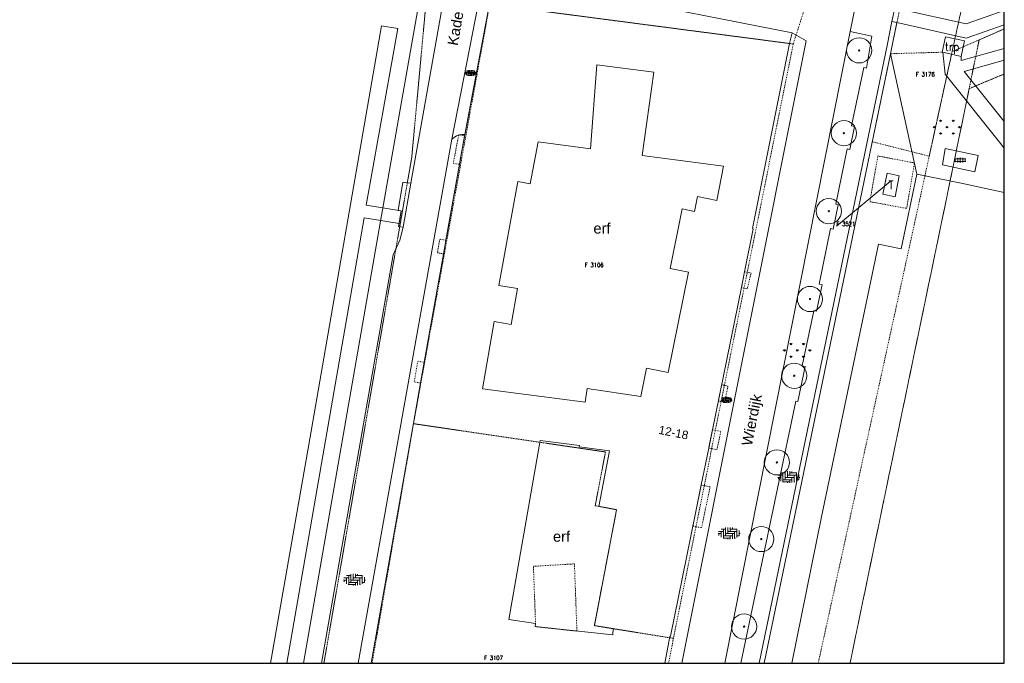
# Model space of a CAD drawing. Header units: metres. Extents: x 148648 to 148948, y 523974 to 524405.
# Tile 9 of 24: x 148831 to 148948, y 523974 to 524051. Entities that reach past the tile are written whole.
import ezdxf
from ezdxf.enums import TextEntityAlignment as Align

# ---------------------------------------------------------------- set-up
doc = ezdxf.new("R2010")
doc.units = ezdxf.units.M
doc.header["$LTSCALE"] = 0.001
doc.header["$MEASUREMENT"] = 0
doc.linetypes.add('DGN Style 2', pattern=[9.752608, 5.851565, -3.901043])
for name, color, linetype, lineweight in [('B-WE-GK-BESCHOEIING-G', 154, 'Continuous', 13), ('B-WE-GR-BEPLANTING_CULTUUR_BOSPLANTSOEN-GV', 96, 'Continuous', 0), ('B-WE-GR-BOOM-S-1000', 102, 'Continuous', 0), ('B-WE-GR-GRAS-GV', 3, 'Continuous', 0), ('B-WE-GR-GRAS-SV', 3, 'Continuous', 0), ('B-WE-IE-TERREINAFSCHEIDING_KUNSTMATIG_MUUR-GV', 20, 'Continuous', 0), ('B-WE-KL-ET_LS_SR_TRAFO-GV', 30, 'Continuous', 0), ('B-WE-KW-KUNSTWERK_STEIGER-GV', 37, 'Continuous', 0), ('B-WE-OG-TOPOGRAFIE-A-1000', 7, 'Continuous', 0), ('B-WE-OG-TOPOGRAFIE-SV', 252, 'Continuous', 0), ('B-WE-OG-TOPOGRAFIE_BEBOUWING_GEBOUW-GV', 1, 'Continuous', 13), ('B-WE-OG-TOPOGRAFIE_BEBOUWING_TRAP-GV', 15, 'DGN Style 2', 0), ('B-WE-OG-TOPOGRAFIE_HUISNUMMER-A-1000', 7, 'Continuous', 0), ('B-WE-OG-TOPOGRAFIE_STRAATNAAM-A-1000', 7, 'Continuous', 0), ('B-WE-VH-ONVERHARD-GV', 55, 'DGN Style 2', 0), ('B-WE-VH-VERHARDING_BETONELEMENT-GV', 7, 'Continuous', 0), ('B-WE-VH-VERHARDING_BETONELEMENT-SV', 252, 'Continuous', 0), ('B-WE-VH-VERHARDING_BETONSTRAATSTEEN-GV', 7, 'Continuous', 0), ('B-WE-VH-VERHARDING_STRAATBAKSTEEN-GV', 252, 'Continuous', 0), ('B-WE-VH-VERHARDING_STRAATBAKSTEEN-SV', 252, 'Continuous', 0), ('B-WE-VH-VERHARDING_TEGEL-GV', 7, 'Continuous', 0), ('BRK_BIJPIJLING_274', 7, 'Continuous', 0), ('BRK_NUMMER_274', 7, 'Continuous', 0), ('BRK_PERCEEL_274', 4, 'Continuous', 0), ('kader_binnenrand', 7, 'Continuous', 30), ('plangrens de Moestuin', 6, 'Continuous', 30)]:
    doc.layers.add(name, color=color, linetype=linetype, lineweight=lineweight)
doc.styles.add('IMGEO_Nummeraanduiding_Huisnummer', font='Arial.ttf', dxfattribs={"height": 3.4})
doc.styles.add('IMGEO_OpenbareRuimte_Weg', font='Arial.ttf', dxfattribs={"height": 4.2})
doc.styles.add('Style-Arial', font='Arial.ttf')
doc.styles.add('Style-STANDARD', font='STANDARD.shx')

# ---------------------------------------------------------------- blocks, each defined once
blk = doc.blocks.new('*U3')
at = {"layer": 'B-WE-GR-BOOM-S-1000', "ltscale": 0.1}
h = blk.add_hatch(color=102, dxfattribs=at)
edge = h.paths.add_edge_path()
edge.add_arc((0, 0), 0.15, 0, 360)
at = {"layer": 'B-WE-GR-BOOM-S-1000', "ltscale": 0.1, "flags": 128}
blk.add_lwpolyline([(0.15, 0, 1), (-0.15, 0, 1)], format="xyb", close=True, dxfattribs=at)
blk = doc.blocks.new('IMGeo-Boom')
at = {"layer": 'B-WE-GR-BOOM-S-1000'}
blk.add_circle((0, 0), 0.3, dxfattribs=at)
at = {"layer": 'B-WE-GR-BOOM-S-1000', "ltscale": 0.1}
blk.add_circle((0, 0), 0.015, dxfattribs=at)
at = {"layer": 'B-WE-GR-BOOM-S-1000', "ltscale": 0.1, "xscale": 0.1, "yscale": 0.1, "zscale": 0.1}
blk.add_blockref('*U3', (0, 0), dxfattribs=at)
blk = doc.blocks.new('IMGeo-Gras')
at = {"layer": 'B-WE-GR-GRAS-SV', "ltscale": 0.1}
for p, q in [((-0.151, -0.01), (-0.165, 0.004)), ((-0.151, -0.01), (-0.151, 0.01)), ((-0.151, -0.01), (-0.136, 0.004)), ((-0.075, 0.065), (-0.089, 0.079)), ((-0.075, 0.065), (-0.075, 0.085)), ((-0.075, 0.065), (-0.061, 0.079)), ((0, -0.01), (-0.014, 0.004)), ((0, -0.01), (0, 0.01)), ((0, -0.01), (0.014, 0.004)), ((0.075, 0.065), (0.061, 0.079)), ((0.075, 0.065), (0.075, 0.085)), ((0.075, 0.065), (0.089, 0.079)), ((0.151, -0.01), (0.136, 0.004)), ((0.151, -0.01), (0.151, 0.01)), ((0.151, -0.01), (0.165, 0.004)), ((-0.075, -0.085), (-0.089, -0.071)), ((-0.075, -0.085), (-0.075, -0.065)), ((-0.075, -0.085), (-0.061, -0.071)), ((0.075, -0.085), (0.061, -0.071)), ((0.075, -0.085), (0.075, -0.065)), ((0.075, -0.085), (0.089, -0.071))]:
    blk.add_line(p, q, dxfattribs=at)
blk = doc.blocks.new('IMGeo-Erf')
at = {"layer": 'B-WE-OG-TOPOGRAFIE-SV', "style": 'Style-Arial'}
blk.add_text('erf', height=0.25, dxfattribs=at).set_placement((-0.027, 0), align=Align.MIDDLE_CENTER)
blk = doc.blocks.new('IMGeo-Betonelement')
at = {"layer": 'B-WE-VH-VERHARDING_BETONELEMENT-SV'}
for p, q in [((-0.217, 0.05), (-0.2, 0.05)), ((-0.2, 0.05), (-0.2, 0.06)), ((-0.2, -0.05), (-0.2, 0.05)), ((-0.2, 0.05), (-0.1, 0.05)), ((-0.1, 0.05), (-0.1, 0.092)), ((-0.1, -0.05), (-0.1, 0.05)), ((-0.1, 0.05), (0, 0.05)), ((0, 0.05), (0, 0.1)), ((0, -0.05), (0, 0.05)), ((0, 0.05), (0.1, 0.05)), ((0.1, 0.05), (0.1, 0.092)), ((0.1, -0.05), (0.1, 0.05)), ((0.1, 0.05), (0.2, 0.05)), ((0.2, 0.05), (0.2, 0.06)), ((0.2, -0.05), (0.2, 0.05)), ((0.2, 0.05), (0.217, 0.05)), ((-0.217, -0.05), (-0.2, -0.05)), ((-0.2, -0.06), (-0.2, -0.05)), ((-0.2, -0.05), (-0.1, -0.05)), ((-0.1, -0.092), (-0.1, -0.05)), ((-0.1, -0.05), (0, -0.05)), ((0, -0.1), (0, -0.05)), ((0, -0.05), (0.1, -0.05)), ((0.1, -0.092), (0.1, -0.05)), ((0.1, -0.05), (0.2, -0.05)), ((0.2, -0.06), (0.2, -0.05)), ((0.2, -0.05), (0.217, -0.05))]:
    blk.add_line(p, q, dxfattribs=at)
blk = doc.blocks.new('IMGeo-Klinkers')
at = {"layer": 'B-WE-VH-VERHARDING_STRAATBAKSTEEN-SV'}
for p, q in [((-0.209, 0.037), (-0.115, 0.037)), ((-0.16, 0.037), (-0.16, -0.08)), ((-0.158, 0.081), (-0.071, 0.081)), ((-0.115, 0.081), (-0.115, -0.097)), ((-0.071, 0.111), (-0.071, -0.053)), ((-0.026, 0.116), (-0.026, -0.008)), ((-0.026, 0.037), (0.153, 0.037)), ((0.019, 0.117), (0.019, 0.037)), ((0.019, 0.081), (0.158, 0.081)), ((0.063, 0.112), (0.063, 0.081)), ((0.108, 0.037), (0.108, -0.102)), ((0.153, 0.081), (0.153, -0.084)), ((0.198, 0.052), (0.198, -0.053)), ((-0.219, -0.008), (-0.16, -0.008)), ((-0.205, -0.008), (-0.205, -0.043)), ((-0.122, -0.097), (0.019, -0.097)), ((-0.115, -0.053), (0.063, -0.053)), ((-0.071, -0.008), (0.108, -0.008)), ((-0.026, -0.097), (-0.026, -0.116)), ((0.019, -0.053), (0.019, -0.117)), ((0.063, -0.008), (0.063, -0.112)), ((0.108, -0.097), (0.122, -0.097)), ((0.153, -0.053), (0.196, -0.053)), ((0.198, -0.008), (0.219, -0.008))]:
    blk.add_line(p, q, dxfattribs=at)

msp = doc.modelspace()

# ---------------------------------------------------------------- linework, layer by layer
at = {"layer": 'B-WE-GK-BESCHOEIING-G', "flags": 128}
msp.add_lwpolyline([(148864.41, 523974.23), (148873.56, 524026.82), (148878.74, 524056.1)], dxfattribs=at)
at = {"layer": 'B-WE-GR-BEPLANTING_CULTUUR_BOSPLANTSOEN-GV', "flags": 128}
for points in [[(148934.25, 524046.73), (148937.38, 524032.41)], [(148922.5, 523974.23), (148926.04, 523991.65), (148932.82, 524024.07), (148935.53, 524023.51), (148937.38, 524032.41)]]:
    msp.add_lwpolyline(points, dxfattribs=at)
at = {"layer": 'B-WE-GR-GRAS-GV', "flags": 128}
msp.add_lwpolyline([(148937.38, 524032.41), (148942.65, 524031.33), (148947.79, 524030.23)], dxfattribs=at)
at = {"layer": 'B-WE-IE-TERREINAFSCHEIDING_KUNSTMATIG_MUUR-GV'}
msp.add_line((148919.23, 523974.23), (148934.25, 524046.73), dxfattribs=at)
at = {"layer": 'B-WE-IE-TERREINAFSCHEIDING_KUNSTMATIG_MUUR-GV', "flags": 128}
for points in [[(148934.39, 524050.58), (148933.88, 524047.92), (148918.62, 523974.23)], [(148934.25, 524046.73), (148934.99, 524050.45)], [(148934.99, 524050.45), (148934.39, 524050.58)]]:
    msp.add_lwpolyline(points, dxfattribs=at)
at = {"layer": 'B-WE-KL-ET_LS_SR_TRAFO-GV', "flags": 128}
msp.add_lwpolyline([(148935.28, 524032.22), (148933.84, 524032.51), (148933.34, 524030.01), (148934.81, 524029.71), (148935.28, 524032.22)], dxfattribs=at)
at = {"layer": 'B-WE-KW-KUNSTWERK_STEIGER-GV'}
msp.add_line((148862.44, 523974.23), (148871.63, 524027.23), dxfattribs=at)
at = {"layer": 'B-WE-KW-KUNSTWERK_STEIGER-GV', "flags": 128}
msp.add_lwpolyline([(148871.63, 524027.23), (148875.78, 524026.52), (148876.03, 524028.04), (148871.86, 524028.73), (148875.62, 524049.74), (148873.7, 524050.03), (148865, 524000), (148860.5, 523974.23)], dxfattribs=at)
at = {"layer": 'B-WE-OG-TOPOGRAFIE_BEBOUWING_GEBOUW-GV', "flags": 128}
for points in [[(148886.54, 524052.65), (148883.6, 524037.14)], [(148922.22, 524047.95), (148887.48, 524052.52)], [(148916.89, 524020.8), (148917.93, 524025.91), (148917.83, 524025.93), (148922.22, 524047.95)], [(148909.46, 524028.27), (148910.94, 524027.98), (148911.29, 524029.74), (148913.59, 524029.28), (148914.4, 524033.34), (148904.7, 524034.62), (148906.08, 524044.53), (148899.32, 524045.42), (148898.56, 524035.43), (148892.32, 524036.25), (148891.4, 524031.26), (148889.92, 524031.53), (148887.64, 524019.16), (148889.86, 524018.81), (148889.13, 524014.52), (148887.08, 524014.87), (148885.73, 524006.88), (148897.92, 524005.29), (148898.17, 524006.91), (148904.55, 524005.95), (148905.22, 524009.33), (148907.81, 524008.81), (148910.2, 524020.77), (148908.05, 524021.2), (148909.46, 524028.27)], [(148883.6, 524037.14), (148881.36, 524024.55)], [(148881.27, 524024.02), (148878.77, 524010.03)], [(148881.36, 524024.55), (148881.27, 524024.02)], [(148916.51, 524018.91), (148916.89, 524020.8)], [(148913.07, 524002.01), (148916.51, 524018.91)], [(148878.77, 524010.03), (148878.34, 524007.57)], [(148878.34, 524007.57), (148877.49, 524002.78), (148872.47, 523974.23)], [(148912.63, 523999.82), (148913.07, 524002.01)], [(148891.98, 523978.6), (148901.21, 523977.6), (148901.24, 523978.38), (148899.02, 523978.71), (148901.66, 523992.5), (148899.57, 523992.9), (148900.83, 523999.51), (148897.23, 523999.98), (148897.25, 524000.13), (148892.58, 524000.74), (148888.85, 523979.46), (148892.02, 523978.95)], [(148911.74, 523995.44), (148912.63, 523999.82)], [(148910.98, 523991.7), (148911.74, 523995.44)], [(148907.4, 523974.23), (148907.93, 523976.97), (148907.9, 523976.98), (148907.98, 523977.47), (148908.08, 523977.45), (148910.98, 523991.7)], [(148892.02, 523978.95), (148891.98, 523978.6)]]:
    msp.add_lwpolyline(points, dxfattribs=at)
at = {"layer": 'B-WE-OG-TOPOGRAFIE_BEBOUWING_TRAP-GV', "flags": 128}
for points in [[(148882.88, 524037.06), (148882.23, 524033.7), (148882.96, 524033.57), (148883.57, 524036.98), (148882.96, 524037.09)], [(148882.96, 524037.09), (148882.89, 524037.1), (148882.88, 524037.06)], [(148881.36, 524024.55), (148880.63, 524024.68), (148880.35, 524023.06), (148881.07, 524022.93), (148881.27, 524024.02)], [(148881.27, 524024.02), (148881.36, 524024.55)], [(148916.89, 524020.8), (148916.51, 524018.91)], [(148916.51, 524018.91), (148917.21, 524018.77), (148917.66, 524020.64), (148916.89, 524020.8)], [(148878.77, 524010.03), (148878.01, 524010.16), (148877.59, 524007.7), (148878.34, 524007.57)], [(148878.34, 524007.57), (148878.34, 524007.57), (148878.78, 524010.03), (148878.77, 524010.03)], [(148914.16, 524007.36), (148913.77, 524005.42), (148914.52, 524005.27), (148914.91, 524007.21), (148914.16, 524007.36)], [(148913.07, 524002.01), (148912.63, 523999.82)], [(148912.63, 523999.82), (148913.6, 523999.63), (148914.06, 524001.81), (148913.07, 524002.01)], [(148910.98, 523991.7), (148910.74, 523990.56), (148911.77, 523990.35), (148912.79, 523995.22), (148911.74, 523995.44)], [(148911.74, 523995.44), (148911.74, 523995.44), (148910.98, 523991.7)], [(148891.98, 523978.6), (148896.94, 523978.06), (148896.65, 523986.06), (148891.77, 523985.77), (148892.02, 523978.95)]]:
    msp.add_lwpolyline(points, dxfattribs=at)
at = {"layer": 'B-WE-VH-ONVERHARD-GV', "flags": 128}
msp.add_lwpolyline([(148940.4, 524046.91), (148934.25, 524046.73)], dxfattribs=at)
at = {"layer": 'B-WE-VH-VERHARDING_BETONELEMENT-GV', "flags": 128}
for points in [[(148940.4, 524046.91), (148940.79, 524048.73), (148943.04, 524048.26), (148942.65, 524046.42)], [(148940.46, 524046.9), (148940.4, 524046.91)], [(148942.65, 524046.42), (148940.46, 524046.9)], [(148944.69, 524034.63), (148940.77, 524035.45), (148940.43, 524033.5), (148944.27, 524032.69), (148944.69, 524034.63)]]:
    msp.add_lwpolyline(points, dxfattribs=at)
at = {"layer": 'B-WE-VH-VERHARDING_BETONSTRAATSTEEN-GV', "flags": 128}
for points in [[(148947.79, 524035.5), (148947.21, 524036.22), (148940.75, 524044.3), (148940.46, 524046.9)], [(148942.65, 524046.42), (148942.66, 524045.94), (148947.79, 524047.37)], [(148947.79, 524045.96), (148943, 524044.6), (148947.79, 524038.68)]]:
    msp.add_lwpolyline(points, dxfattribs=at)
at = {"layer": 'B-WE-VH-VERHARDING_STRAATBAKSTEEN-GV'}
for p, q in [((148929.47, 524049.37), (148914.53, 523974.23)), ((148882.07, 524036.55), (148870.9, 523974.23))]:
    msp.add_line(p, q, dxfattribs=at)
at = {"layer": 'B-WE-VH-VERHARDING_STRAATBAKSTEEN-GV', "flags": 128}
for points in [[(148877.18, 524031.32), (148881.29, 524054.51)], [(148930.49, 524054.45), (148929.47, 524049.37)], [(148886.54, 524052.65), (148885.22, 524052.8), (148882.07, 524036.55)], [(148922.54, 524049.21), (148899.52, 524053.76)], [(148934.39, 524050.58), (148934.78, 524052.16)], [(148935.36, 524052.03), (148943.25, 524050.27), (148947.79, 524051.87)], [(148947.79, 524050.17), (148943.25, 524048.6), (148934.99, 524050.45)], [(148916.46, 523974.23), (148922.98, 524005.4), (148923.22, 524005.35), (148924.09, 524009.55), (148923.76, 524009.62), (148925.12, 524016.16), (148925.45, 524016.1), (148926.11, 524019.26), (148925.76, 524019.33), (148927.13, 524025.94), (148927.44, 524025.87), (148928.04, 524028.76), (148927.73, 524028.82), (148929.09, 524035.4), (148929.41, 524035.34), (148929.98, 524038.08), (148929.62, 524038.16), (148931.06, 524045.08), (148931.4, 524045.03), (148932.04, 524048.8), (148929.47, 524049.37)], [(148909.42, 523974.23), (148924.2, 524048.28), (148922.54, 524049.21)], [(148922.54, 524049.21), (148922.22, 524047.95)], [(148882.88, 524037.06), (148882.61, 524036.96), (148882.32, 524036.78), (148882.07, 524036.55)], [(148882.92, 524037.08), (148882.88, 524037.06)], [(148882.92, 524037.08), (148882.96, 524037.09)], [(148882.96, 524037.09), (148883.26, 524037.14), (148883.6, 524037.14)], [(148876.27, 524026.11), (148877.18, 524031.32)], [(148866.57, 523974.23), (148875.09, 524022.81), (148875.86, 524024.54), (148876.27, 524026.11)]]:
    msp.add_lwpolyline(points, dxfattribs=at)
at = {"layer": 'B-WE-VH-VERHARDING_TEGEL-GV', "flags": 128}
for points in [[(148882.96, 524037.09), (148882.92, 524037.08)], [(148883.6, 524037.14), (148883.26, 524037.14), (148882.96, 524037.09)], [(148876.27, 524026.11), (148875.72, 524026.2), (148876.03, 524028.04), (148875.68, 524028.1), (148876.23, 524031.45), (148877.18, 524031.32)]]:
    msp.add_lwpolyline(points, dxfattribs=at)
at = {"layer": 'BRK_BIJPIJLING_274', "color": 7, "linetype": 'Continuous', "lineweight": 0, "flags": 128}
msp.add_lwpolyline([(148927.83, 524026.24), (148934.23, 524031.55)], dxfattribs=at)
at = {"layer": 'BRK_PERCEEL_274', "linetype": 'DGN Style 2', "lineweight": 0, "flags": 128}
for points in [[(148886.57, 524052.61), (148922.68, 524047.89), (148925.41, 524056.41), (148923.61, 524056.82), (148906.83, 524059.99), (148888.92, 524063.53), (148888.84, 524063.21)], [(148938.86, 524034.55), (148941.58, 524046.98), (148942.8, 524052.54), (148935.77, 524054.11), (148932.09, 524036.26)], [(148908.43, 523977.2), (148914.22, 524005.93), (148915.99, 524014.67), (148922.68, 524047.89), (148886.57, 524052.61), (148877.5, 524002.73), (148900.34, 523999.37), (148899.12, 523992.98), (148901.66, 523992.5), (148899.02, 523978.71)], [(148937.1, 524033.74), (148932.75, 524034.57), (148931.79, 524029.14), (148936.17, 524028.33)]]:
    msp.add_lwpolyline(points, close=True, dxfattribs=at)
at = {"layer": 'kader_binnenrand', "flags": 128}
msp.add_lwpolyline([(148947.79, 523974.23), (148947.79, 524404.73), (148647.79, 524404.73), (148647.79, 523974.23)], close=True, dxfattribs=at)
at = {"layer": 'plangrens de Moestuin', "linetype": 'DGN Style 2', "lineweight": 0, "flags": 128}
for points in [[(148947.79, 524049.69), (148947.79, 524075.34), (148942.8, 524052.54), (148941.58, 524046.98), (148944.8, 524048.39)], [(148810.11, 523974.23), (148866.84, 523974.23), (148877.29, 524034.38), (148879.41, 524057.33), (148879.89, 524061.54), (148861.54, 524063.09), (148861.48, 524062.31), (148837.24, 524063.8), (148837.3, 524064.68), (148820.2, 524065.65), (148819.72, 524060.45), (148818.35, 524056.97), (148817.74, 524050.1), (148816.69, 524038.85), (148815.38, 524025.59), (148814.79, 524019.01), (148814.2, 524013.02), (148813.42, 524005.79), (148812.36, 523994.33), (148811.02, 523982.35), (148810.27, 523975.72)], [(148866.84, 523974.23), (148872.58, 523974.23), (148877.5, 524002.73), (148886.57, 524052.61), (148888.84, 524063.21), (148880.01, 524065.26), (148879.89, 524061.54), (148879.41, 524057.33), (148877.29, 524034.38)], [(148947.79, 524044.33), (148947.79, 524049.69), (148944.8, 524048.39), (148943.61, 524042.58)], [(148925.65, 523974.23), (148929.43, 523974.23), (148931.41, 523983.77), (148934.36, 523997.97), (148940.39, 524026.99), (148943.61, 524042.58), (148944.8, 524048.39), (148941.58, 524046.98), (148938.86, 524034.55)], [(148929.43, 523974.23), (148947.79, 523974.23), (148947.79, 524044.33), (148943.61, 524042.58), (148940.39, 524026.99), (148934.36, 523997.97), (148931.41, 523983.77)], [(148872.58, 523974.23), (148907.84, 523974.23), (148908.43, 523977.2), (148899.02, 523978.71), (148901.66, 523992.5), (148899.12, 523992.98), (148900.34, 523999.37), (148877.5, 524002.73)]]:
    msp.add_lwpolyline(points, close=True, dxfattribs=at)

# ---------------------------------------------------------------- block references
at = {"layer": 'B-WE-GR-BOOM-S-1000', "xscale": 5, "yscale": 5, "zscale": 10}
for p in [(148930.52, 524047.13), (148928.71, 524037.28), (148926.91, 524028.01), (148924.67, 524017.56), (148922.8, 524008.43), (148920.74, 523998.13), (148918.88, 523989.01), (148916.83, 523978.6)]:
    msp.add_blockref('IMGeo-Boom', p, dxfattribs=at)
at = {"layer": 'B-WE-GR-GRAS-SV', "xscale": 10, "yscale": 10, "zscale": 10}
for p in [(148940.96, 524038.01), (148923.15, 524011.47)]:
    msp.add_blockref('IMGeo-Gras', p, dxfattribs=at)
at = {"layer": 'B-WE-OG-TOPOGRAFIE-SV', "xscale": 5, "yscale": 5, "zscale": 10}
for p in [(148900.06, 524025.97), (148895.25, 523989.32)]:
    msp.add_blockref('IMGeo-Erf', p, dxfattribs=at)
at = {"layer": 'B-WE-VH-VERHARDING_BETONELEMENT-SV', "xscale": 3, "yscale": 3, "zscale": 10}
msp.add_blockref('IMGeo-Betonelement', (148942.55, 524034.07), dxfattribs=at)
at = {"layer": 'B-WE-VH-VERHARDING_STRAATBAKSTEEN-SV', "zscale": 10}
for p, xscale, yscale in [((148884.3, 524044.44), 3, 3), ((148914.74, 524005.56), 3, 3), ((148922.15, 523996.39), 6, 6), ((148915.06, 523989.7), 6, 6), ((148870.48, 523984.18), 6, 6)]:
    msp.add_blockref('IMGeo-Klinkers', p, dxfattribs=dict(at, xscale=xscale, yscale=yscale))

# ---------------------------------------------------------------- texts
at = {"layer": 'B-WE-OG-TOPOGRAFIE-A-1000', "style": 'Style-STANDARD'}
for s, p in [('trp', (148941.58, 524047.57)), ('T', (148934.31, 524031.11))]:
    msp.add_text(s, height=1, dxfattribs=at).set_placement(p, align=Align.MIDDLE_CENTER)
at = {"layer": 'B-WE-OG-TOPOGRAFIE_HUISNUMMER-A-1000', "color": 7, "style": 'IMGEO_Nummeraanduiding_Huisnummer'}
msp.add_text('12-18', height=1, rotation=348.7, dxfattribs=at).set_placement((148908.44, 524001.68), align=Align.MIDDLE_CENTER)
at = {"layer": 'B-WE-OG-TOPOGRAFIE_STRAATNAAM-A-1000', "color": 7, "style": 'IMGEO_OpenbareRuimte_Weg'}
for s, rotation, p in [('Kade', 80.1514, (148882.49, 524049.74)), ('Wierdijk', 78.7575, (148917.74, 524003.18))]:
    msp.add_text(s, height=1.25, rotation=rotation, dxfattribs=at).set_placement(p, align=Align.MIDDLE_CENTER)
at = {"layer": 'BRK_NUMMER_274', "color": 7, "linetype": 'Continuous', "lineweight": 0, "style": 'Style-STANDARD'}
for s, p in [('F 3176', (148937.28, 524044.04)), ('F 3521', (148927.83, 524026.24)), ('F 3106', (148897.89, 524021.35)), ('F 3107', (148885.91, 523974.63))]:
    msp.add_text(s, height=0.5, dxfattribs=at).set_placement(p)

doc.saveas('drawing.dxf')
